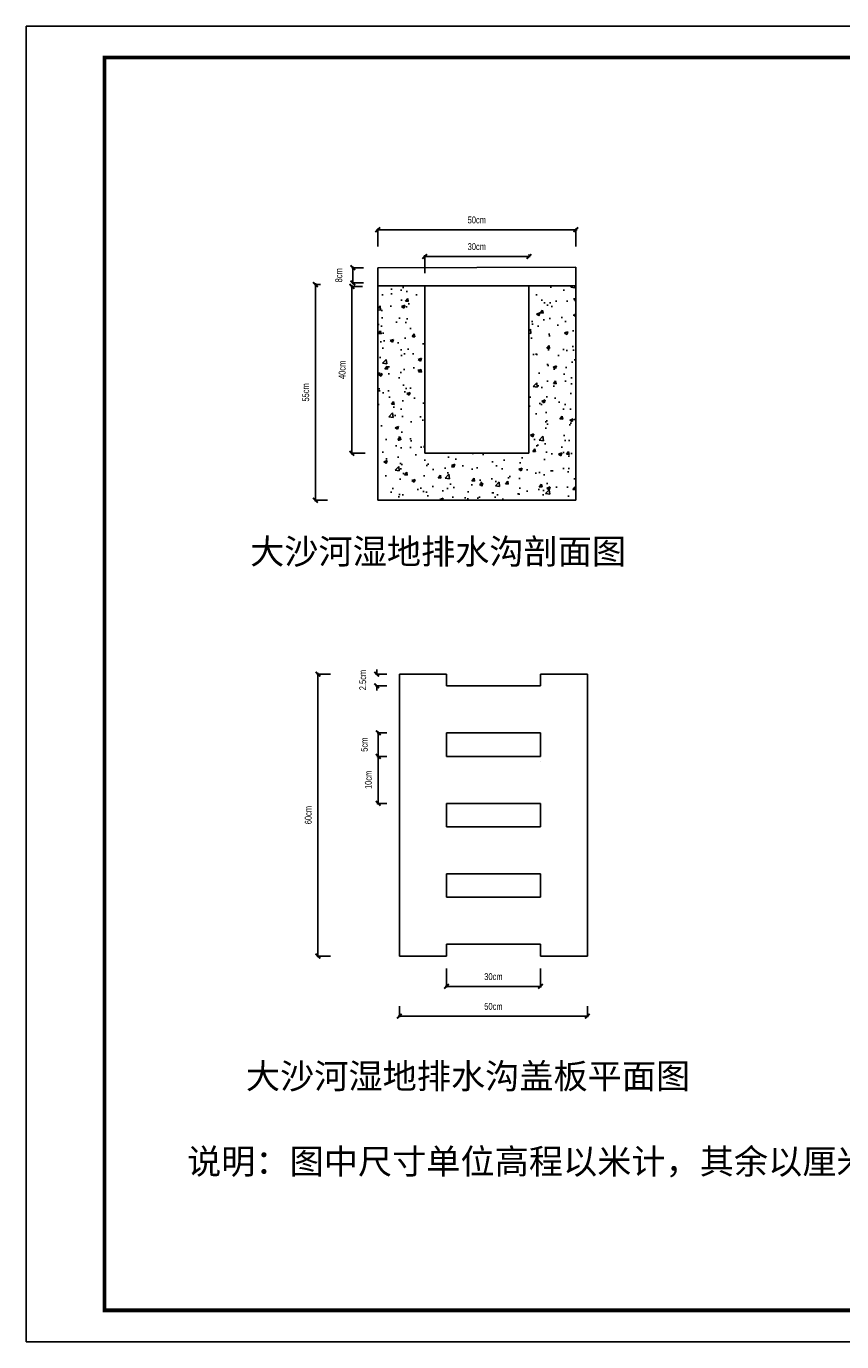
# Model space of a CAD drawing. Extents: x 38307 to 44247, y 18927 to 23127.
# Tile 1 of 2: x 38307 to 40910, y 18927 to 23127. Entities that reach past the tile are written whole.
import ezdxf

# ---------------------------------------------------------------- set-up
doc = ezdxf.new("R2010")
doc.units = 0
doc.header["$LTSCALE"] = 1000
doc.header["$MEASUREMENT"] = 0
doc.layers.add('1XSX', color=7, linetype='Continuous')
doc.layers.add('2CSX', color=1, linetype='Continuous', lineweight=35)
doc.styles.add('HZTXT', font='hztxt_e.shx', dxfattribs={"width": 0.65, "height": 22, "bigfont": 'hztxt.shx'})
doc.styles.add('图框', font='仿宋_GB2312.ttf', dxfattribs={"width": 0.8, "height": 4})
doc.dimstyles.new('副本 (2)100', dxfattribs={"dimscale": 0, "dimtxt": 20, "dimasz": 15, "dimexe": 3.5, "dimexo": 40, "dimgap": 20, "dimtad": 1, "dimdec": 0, "dimlfac": 0.01, "dimrnd": 1, "dimzin": 0, "dimdsep": 46, "dimtxsty": 'HZTXT', "dimblk1": 'ARCHTICK', "dimblk2": 'ARCHTICK', "dimsah": 1, "dimcen": -0.09, "dimdle": 4, "dimclrd": 7, "dimclre": 7, "dimclrt": 256, "dimadec": 0, "dimazin": 0, "dimtfac": 1, "dimtdec": 0, "dimtofl": 0, "dimtmove": 2, "dimatfit": 3, "dimldrblk": 'ARCHTICK', "dimfxl": 1, "dimtfillclr": 7, "dimtolj": 1, "dimtzin": 0, "dimarcsym": 0})

# ---------------------------------------------------------------- blocks, each defined once
blk = doc.blocks.new('_ArchTick')
at = {"color": 0, "linetype": 'ByBlock', "const_width": 0.4}
blk.add_lwpolyline([(-0.5, -0.5), (0.5, 0.5)], dxfattribs=at)
blk = doc.blocks.new('*D5')
at = {"layer": '1XSX', "color": 7, "lineweight": -2, "ltscale": 5}
for p, q in [((39424.8, 22477.8), (40065.8, 22477.8)), ((39428.8, 22424.2), (39428.8, 22481.2)), ((40061.8, 22424.2), (40061.8, 22481.2))]:
    blk.add_line(p, q, dxfattribs=at)
at = {"layer": 'Defpoints', "color": 0, "ltscale": 5}
for p in [(40061.8, 22477.8), (39428.8, 22384.2), (40061.8, 22384.2)]:
    blk.add_point(p, dxfattribs=at)
at = {"layer": '1XSX', "color": 7, "lineweight": -2, "ltscale": 5, "xscale": 15, "yscale": 15, "zscale": 15, "rotation": 180}
blk.add_blockref('_ArchTick', (39428.8, 22477.8), dxfattribs=at)
at = {"layer": '1XSX', "color": 7, "lineweight": -2, "ltscale": 5, "xscale": 15, "yscale": 15, "zscale": 15}
blk.add_blockref('_ArchTick', (40061.8, 22477.8), dxfattribs=at)
at = {"layer": '1XSX', "ltscale": 5, "insert": (39745.2, 22508.8), "char_height": 22, "attachment_point": 5, "style": 'HZTXT'}
blk.add_mtext('\\A1;50cm', dxfattribs=at)
blk = doc.blocks.new('*D6')
at = {"layer": '1XSX', "color": 7, "lineweight": -2, "ltscale": 5}
for p, q in [((39383.5, 22356.5), (39345.8, 22356.5)), ((39349.2, 22360.5), (39349.2, 22303.7)), ((39383.5, 22307.7), (39345.8, 22307.7))]:
    blk.add_line(p, q, dxfattribs=at)
at = {"layer": 'Defpoints', "color": 0, "ltscale": 5}
for p in [(39423.5, 22356.5), (39349.2, 22307.7), (39423.5, 22307.7)]:
    blk.add_point(p, dxfattribs=at)
at = {"layer": '1XSX', "color": 7, "lineweight": -2, "ltscale": 5, "xscale": 15, "yscale": 15, "zscale": 15}
for p, rotation in [((39349.2, 22356.5), 90), ((39349.2, 22307.7), 270)]:
    blk.add_blockref('_ArchTick', p, dxfattribs=dict(at, rotation=rotation))
at = {"layer": '1XSX', "ltscale": 5, "insert": (39304.7, 22332.1), "char_height": 22, "attachment_point": 5, "rotation": 90, "style": 'HZTXT'}
blk.add_mtext('\\A1;8cm', dxfattribs=at)
blk = doc.blocks.new('*D7')
at = {"layer": '1XSX', "color": 7, "lineweight": -2, "ltscale": 5}
for p, q in [((39380.5, 22296.5), (39342.8, 22296.5)), ((39346.3, 22300.5), (39346.3, 21760)), ((39388.8, 21764), (39342.8, 21764))]:
    blk.add_line(p, q, dxfattribs=at)
at = {"layer": 'Defpoints', "color": 0, "ltscale": 5}
for p in [(39420.5, 22296.5), (39346.3, 21764), (39428.8, 21764)]:
    blk.add_point(p, dxfattribs=at)
at = {"layer": '1XSX', "color": 7, "lineweight": -2, "ltscale": 5, "xscale": 15, "yscale": 15, "zscale": 15}
for p, rotation in [((39346.3, 22296.5), 90), ((39346.3, 21764), 270)]:
    blk.add_blockref('_ArchTick', p, dxfattribs=dict(at, rotation=rotation))
at = {"layer": '1XSX', "ltscale": 5, "insert": (39315.3, 22030.2), "char_height": 22, "attachment_point": 5, "rotation": 90, "style": 'HZTXT'}
blk.add_mtext('\\A1;40cm', dxfattribs=at)
blk = doc.blocks.new('*D8')
at = {"layer": '1XSX', "color": 7, "lineweight": -2, "ltscale": 5}
for p, q in [((39574.8, 22392.5), (39915.8, 22392.5)), ((39578.8, 22339), (39578.8, 22396)), ((39911.8, 22399), (39911.8, 22396))]:
    blk.add_line(p, q, dxfattribs=at)
at = {"layer": 'Defpoints', "color": 0, "ltscale": 5}
for p in [(39911.8, 22392.5), (39911.8, 22359), (39578.8, 22299)]:
    blk.add_point(p, dxfattribs=at)
at = {"layer": '1XSX', "color": 7, "lineweight": -2, "ltscale": 5, "xscale": 15, "yscale": 15, "zscale": 15, "rotation": 180}
blk.add_blockref('_ArchTick', (39578.8, 22392.5), dxfattribs=at)
at = {"layer": '1XSX', "color": 7, "lineweight": -2, "ltscale": 5, "xscale": 15, "yscale": 15, "zscale": 15}
blk.add_blockref('_ArchTick', (39911.8, 22392.5), dxfattribs=at)
at = {"layer": '1XSX', "ltscale": 5, "insert": (39745.2, 22423.5), "char_height": 22, "attachment_point": 5, "style": 'HZTXT'}
blk.add_mtext('\\A1;30cm', dxfattribs=at)
blk = doc.blocks.new('*D9')
at = {"color": 7, "lineweight": -2}
for p, q in [((39278.25, 21058.5), (39234.5, 21058.5)), ((39238, 21062.5), (39238, 20154.5)), ((39278.25, 20158.5), (39234.5, 20158.5))]:
    blk.add_line(p, q, dxfattribs=at)
at = {"layer": 'Defpoints', "color": 0}
for p in [(39318.25, 21058.5), (39238, 20158.5), (39318.25, 20158.5)]:
    blk.add_point(p, dxfattribs=at)
at = {"color": 7, "lineweight": -2, "xscale": 15, "yscale": 15, "zscale": 15}
for p, rotation in [((39238, 21058.5), 90), ((39238, 20158.5), 270)]:
    blk.add_blockref('_ArchTick', p, dxfattribs=dict(at, rotation=rotation))
at = {"insert": (39207, 20608.5), "char_height": 22, "attachment_point": 5, "rotation": 90, "style": 'HZTXT'}
blk.add_mtext('\\A1;60cm', dxfattribs=at)
blk = doc.blocks.new('*D10')
at = {"color": 7, "lineweight": -2}
for p, q in [((39458.25, 21058.5), (39422, 21058.5)), ((39425.5, 21058.5), (39425.5, 21073.5)), ((39458.25, 21021), (39422, 21021)), ((39425.5, 21021), (39425.5, 21006))]:
    blk.add_line(p, q, dxfattribs=at)
at = {"layer": 'Defpoints', "color": 0}
for p in [(39498.25, 21058.5), (39425.5, 21021), (39498.25, 21021)]:
    blk.add_point(p, dxfattribs=at)
at = {"color": 7, "lineweight": -2, "xscale": 15, "yscale": 15, "zscale": 15}
for p, rotation in [((39425.5, 21058.5), 270), ((39425.5, 21021), 90)]:
    blk.add_blockref('_ArchTick', p, dxfattribs=dict(at, rotation=rotation))
at = {"insert": (39381, 21039.75), "char_height": 22, "attachment_point": 5, "rotation": 90, "style": 'HZTXT'}
blk.add_mtext('\\A1;2.5cm', dxfattribs=at)
blk = doc.blocks.new('*D11')
at = {"color": 7, "lineweight": -2}
for p, q in [((39430.75, 20875), (39430.75, 20792)), ((39458.25, 20871), (39427.25, 20871)), ((39458.25, 20796), (39427.25, 20796))]:
    blk.add_line(p, q, dxfattribs=at)
at = {"layer": 'Defpoints', "color": 0}
for p in [(39498.25, 20871), (39430.75, 20796), (39498.25, 20796)]:
    blk.add_point(p, dxfattribs=at)
at = {"color": 7, "lineweight": -2, "xscale": 15, "yscale": 15, "zscale": 15}
for p, rotation in [((39430.75, 20871), 90), ((39430.75, 20796), 270)]:
    blk.add_blockref('_ArchTick', p, dxfattribs=dict(at, rotation=rotation))
at = {"insert": (39386.25, 20833.5), "char_height": 22, "attachment_point": 5, "rotation": 90, "style": 'HZTXT'}
blk.add_mtext('\\A1;5cm', dxfattribs=at)
blk = doc.blocks.new('*D12')
at = {"color": 7, "lineweight": -2}
for p, q in [((39458.25, 20796), (39426.5, 20796)), ((39430, 20800), (39430, 20642)), ((39458.25, 20646), (39426.5, 20646))]:
    blk.add_line(p, q, dxfattribs=at)
at = {"layer": 'Defpoints', "color": 0}
for p in [(39498.25, 20796), (39430, 20646), (39498.25, 20646)]:
    blk.add_point(p, dxfattribs=at)
at = {"color": 7, "lineweight": -2, "xscale": 15, "yscale": 15, "zscale": 15}
for p, rotation in [((39430, 20796), 90), ((39430, 20646), 270)]:
    blk.add_blockref('_ArchTick', p, dxfattribs=dict(at, rotation=rotation))
at = {"insert": (39399, 20721), "char_height": 22, "attachment_point": 5, "rotation": 90, "style": 'HZTXT'}
blk.add_mtext('\\A1;10cm', dxfattribs=at)
blk = doc.blocks.new('*D13')
at = {"color": 7, "lineweight": -2}
for p, q in [((39498.25, 19998.5), (39498.25, 19963)), ((40098.25, 19998.5), (40098.25, 19963)), ((39494.25, 19966.5), (40102.25, 19966.5))]:
    blk.add_line(p, q, dxfattribs=at)
at = {"layer": 'Defpoints', "color": 0}
for p in [(39498.25, 20038.5), (40098.25, 20038.5), (40098.25, 19966.5)]:
    blk.add_point(p, dxfattribs=at)
at = {"color": 7, "lineweight": -2, "xscale": 15, "yscale": 15, "zscale": 15, "rotation": 180}
blk.add_blockref('_ArchTick', (39498.25, 19966.5), dxfattribs=at)
at = {"color": 7, "lineweight": -2, "xscale": 15, "yscale": 15, "zscale": 15}
blk.add_blockref('_ArchTick', (40098.25, 19966.5), dxfattribs=at)
at = {"insert": (39798.25, 19997.5), "char_height": 22, "attachment_point": 5, "style": 'HZTXT'}
blk.add_mtext('\\A1;50cm', dxfattribs=at)
blk = doc.blocks.new('*D14')
at = {"color": 7, "lineweight": -2}
for p, q in [((39648.25, 20118.5), (39648.25, 20058.25)), ((39948.25, 20118.5), (39948.25, 20058.25)), ((39644.25, 20061.75), (39952.25, 20061.75))]:
    blk.add_line(p, q, dxfattribs=at)
at = {"layer": 'Defpoints', "color": 0}
for p in [(39648.25, 20158.5), (39948.25, 20158.5), (39948.25, 20061.75)]:
    blk.add_point(p, dxfattribs=at)
at = {"color": 7, "lineweight": -2, "xscale": 15, "yscale": 15, "zscale": 15, "rotation": 180}
blk.add_blockref('_ArchTick', (39648.25, 20061.75), dxfattribs=at)
at = {"color": 7, "lineweight": -2, "xscale": 15, "yscale": 15, "zscale": 15}
blk.add_blockref('_ArchTick', (39948.25, 20061.75), dxfattribs=at)
at = {"insert": (39798.25, 20092.75), "char_height": 22, "attachment_point": 5, "style": 'HZTXT'}
blk.add_mtext('\\A1;30cm', dxfattribs=at)
blk = doc.blocks.new('*D15')
at = {"color": 7, "lineweight": -2}
for p, q in [((39246.3, 22302.5), (39226.5, 22302.5)), ((39230, 22306.5), (39230, 21610)), ((39268.8, 21614), (39226.5, 21614))]:
    blk.add_line(p, q, dxfattribs=at)
at = {"layer": 'Defpoints', "color": 0}
for p in [(39286.3, 22302.5), (39230, 21614), (39308.8, 21614)]:
    blk.add_point(p, dxfattribs=at)
at = {"color": 7, "lineweight": -2, "xscale": 15, "yscale": 15, "zscale": 15}
for p, rotation in [((39230, 22302.5), 90), ((39230, 21614), 270)]:
    blk.add_blockref('_ArchTick', p, dxfattribs=dict(at, rotation=rotation))
at = {"insert": (39199, 21958.2), "char_height": 22, "attachment_point": 5, "rotation": 90, "style": 'HZTXT'}
blk.add_mtext('\\A1;55cm', dxfattribs=at)

msp = doc.modelspace()

# ---------------------------------------------------------------- hatches: boundary and pattern name
h = msp.add_hatch()
h.set_pattern_fill('AR-CONC', color=256, scale=15, style=0)
h.set_pattern_definition([(50, (-22440.25, -10849.76), (107.58903, -9.41282), [11.25, -123.75]), (355, (-22440.25, -10849.76), (-20.8127, 112.82882), [9, -99]), (100.4514, (-22431.28, -10850.55), (86.7764, 103.41593), [9.56103, -105.17132]), (46.1842, (-22440.25, -10819.76), (160.08616, -24.82785), [16.875, -185.625]), (96.6356, (-22426.91, -10821.83), (140.1994, 146.11768), [14.34154, -157.75695]), (351.1842, (-22440.25, -10819.76), (140.1993, 146.1178), [13.5, -148.5]), (21, (-22425.25, -10827.26), (89.53606, -60.39283), [11.25, -123.75]), (326, (-22425.25, -10827.26), (36.4973, 108.7725), [9, -99]), (71.4514, (-22417.79, -10832.3), (126.0334, 48.37957), [9.56103, -105.17132]), (37.5, (-22440.25, -10849.764), (1.823978, 49.934078), [0, -97.8, 0, -100.5, 0, -99.375]), (7.5, (-22440.25, -10849.764), (39.46043, 59.161757), [0, -57.3, 0, -95.55, 0, -37.875]), (327.5, (-22473.7, -10849.764), (80.073365, -3.38323), [0, -37.5, 0, -117, 0, -155.25]), (317.5, (-22488.7, -10849.764), (87.477925, 15.01575), [0, -48.75, 0, -77.7, 0, -110.25])])
h.paths.add_polyline_path([(40061.8, 22298), (39911.8, 22298), (39911.8, 21764), (39578.8, 21764), (39578.8, 22298), (39428.8, 22298), (39428.8, 21614), (39578.8, 21614), (39911.8, 21614), (40061.8, 21614)])

# ---------------------------------------------------------------- linework, layer by layer
for p, q in [((39428.8, 22356.5), (40061.8, 22358)), ((39428.8, 22298), (39428.8, 22356.5)), ((40061.8, 22358), (40061.8, 22298)), ((39578.8, 22298), (39428.8, 22298)), ((39428.8, 21614), (39428.8, 22298)), ((40061.8, 22298), (39428.8, 22298)), ((39578.8, 22298), (39578.8, 21764)), ((39911.8, 21764), (39911.8, 22298)), ((39911.8, 22298), (40061.8, 22298)), ((40061.8, 21614), (40061.8, 22298)), ((39578.8, 21764), (39911.8, 21764)), ((39578.8, 21614), (39428.8, 21614)), ((39578.8, 21614), (39911.8, 21614)), ((39911.8, 21614), (40061.8, 21614)), ((39498.2, 21058.5), (39498.2, 20158.5)), ((39498.2, 21058.5), (39648.2, 21058.5)), ((39648.2, 21058.5), (39648.2, 21021)), ((39648.2, 21058.5), (39648.2, 21021)), ((40098.2, 21058.5), (39948.2, 21058.5)), ((40098.2, 21058.5), (39948.2, 21058.5)), ((39948.2, 21058.5), (39948.2, 21021)), ((40098.2, 20158.5), (40098.2, 21058.5)), ((39648.2, 21021), (39948.2, 21021)), ((39648.2, 20871), (39948.2, 20871)), ((39648.2, 20871), (39648.2, 20796)), ((39948.2, 20871), (39948.2, 20796)), ((39948.2, 20871), (39948.2, 20796)), ((39948.2, 20856), (39948.2, 20796)), ((39948.2, 20856), (39948.2, 20796)), ((39948.2, 20796), (39648.2, 20796)), ((39948.2, 20781), (39948.2, 20781)), ((39648.2, 20646), (39948.2, 20646)), ((39648.2, 20646), (39648.2, 20571)), ((39948.2, 20646), (39948.2, 20571)), ((39948.2, 20646), (39948.2, 20571)), ((39948.2, 20571), (39648.2, 20571)), ((39648.2, 20421), (39948.2, 20421)), ((39648.2, 20421), (39648.2, 20346)), ((39948.2, 20421), (39948.2, 20346)), ((39948.2, 20421), (39948.2, 20346)), ((39948.2, 20346), (39648.2, 20346)), ((39648.2, 20158.5), (39648.2, 20196)), ((39648.2, 20196), (39948.2, 20196)), ((39648.2, 20196), (39648.2, 20158.5)), ((39948.2, 20196), (39948.2, 20158.5)), ((39498.2, 20158.5), (39648.2, 20158.5)), ((39948.2, 20158.5), (40098.2, 20158.5))]:
    msp.add_line(p, q)
msp.add_lwpolyline([(38306.9, 18927.2), (44246.9, 18927.2), (44246.9, 23127.2), (38306.9, 23127.2)], close=True)
at = {"const_width": 12}
msp.add_lwpolyline([(38556.9, 23027.2), (44146.9, 23027.2), (44146.9, 19027.2), (38556.9, 19027.2), (38556.9, 23027.2)], dxfattribs=at)
at = {"layer": '2CSX'}
msp.add_line((38556.9, 19842.9), (38556.9, 19842.9), dxfattribs=at)

# ---------------------------------------------------------------- texts
at = {"style": '图框'}
for s, p in [('大沙河湿地排水沟剖面图 ', (39021.5, 21410.4)), ('大沙河湿地排水沟盖板平面图 ', (39008, 19735.2)), ('说明：图中尺寸单位高程以米计，其余以厘米计，高程采用废黄河高程体系。', (38820.1, 19462.8))]:
    msp.add_text(s, height=80, dxfattribs=at).set_placement(p)

# ---------------------------------------------------------------- dimensions: what is measured, and where the dimension line sits
for base, p1, p2, text, override, picture, middle in [((39230, 21614), (39286.3, 22302.5), (39308.8, 21614), '55cm', {"dimscale": 1, "dimpost": 'cm'}, '*D15', (39199, 21958.2)), ((39238, 20158.5), (39318.2, 21058.5), (39318.2, 20158.5), '60cm', {"dimscale": 1, "dimpost": 'cm'}, '*D9', (39207, 20608.5)), ((39425.5, 21021), (39498.2, 21058.5), (39498.2, 21021), '2.5cm', {"dimscale": 1, "dimpost": 'cm', "dimtxsty": 'HZTXT'}, '*D10', (39381, 21039.8)), ((39430.8, 20796), (39498.2, 20871), (39498.2, 20796), '5cm', {"dimscale": 1, "dimpost": 'cm'}, '*D11', (39386.2, 20833.5)), ((39430, 20646), (39498.2, 20796), (39498.2, 20646), '10cm', {"dimscale": 1, "dimpost": 'cm'}, '*D12', (39399, 20721))]:
    dim = msp.add_linear_dim(base=base, p1=p1, p2=p2, angle=90, text=text, dimstyle='副本 (2)100', override=override)
    dim.commit()
    dim.dimension.update_dxf_attribs({"geometry": picture, "text_midpoint": middle})
for base, p1, p2, text, picture, middle in [((39948.2, 20061.8), (39648.2, 20158.5), (39948.2, 20158.5), '30cm', '*D14', (39798.2, 20092.8)), ((40098.2, 19966.5), (39498.2, 20038.5), (40098.2, 20038.5), '50cm', '*D13', (39798.2, 19997.5))]:
    dim = msp.add_linear_dim(base=base, p1=p1, p2=p2, text=text, dimstyle='副本 (2)100', override={"dimscale": 1, "dimpost": 'cm'})
    dim.commit()
    dim.dimension.update_dxf_attribs({"geometry": picture, "text_midpoint": middle})
at = {"layer": '1XSX', "ltscale": 5}
for base, p1, p2, text, override, picture, middle in [((40061.8, 22477.8), (39428.8, 22384.2), (40061.8, 22384.2), '50cm', {"dimscale": 1, "dimpost": 'cm', "dimclrt": 256}, '*D5', (39745.2, 22508.8)), ((39911.8, 22392.5), (39578.8, 22299), (39911.8, 22359), '30cm', {"dimscale": 1, "dimpost": 'cm'}, '*D8', (39745.2, 22423.5))]:
    dim = msp.add_linear_dim(base=base, p1=p1, p2=p2, text=text, dimstyle='副本 (2)100', override=override, dxfattribs=at)
    dim.commit()
    dim.dimension.update_dxf_attribs({"geometry": picture, "text_midpoint": middle})
for base, p1, p2, text, picture, middle in [((39349.2, 22307.7), (39423.5, 22356.5), (39423.5, 22307.7), '8cm', '*D6', (39304.7, 22332.1)), ((39346.3, 21764), (39420.5, 22296.5), (39428.8, 21764), '40cm', '*D7', (39315.3, 22030.2))]:
    dim = msp.add_linear_dim(base=base, p1=p1, p2=p2, angle=90, text=text, dimstyle='副本 (2)100', override={"dimscale": 1, "dimpost": 'cm'}, dxfattribs=at)
    dim.commit()
    dim.dimension.update_dxf_attribs({"geometry": picture, "text_midpoint": middle})

doc.saveas('drawing.dxf')
